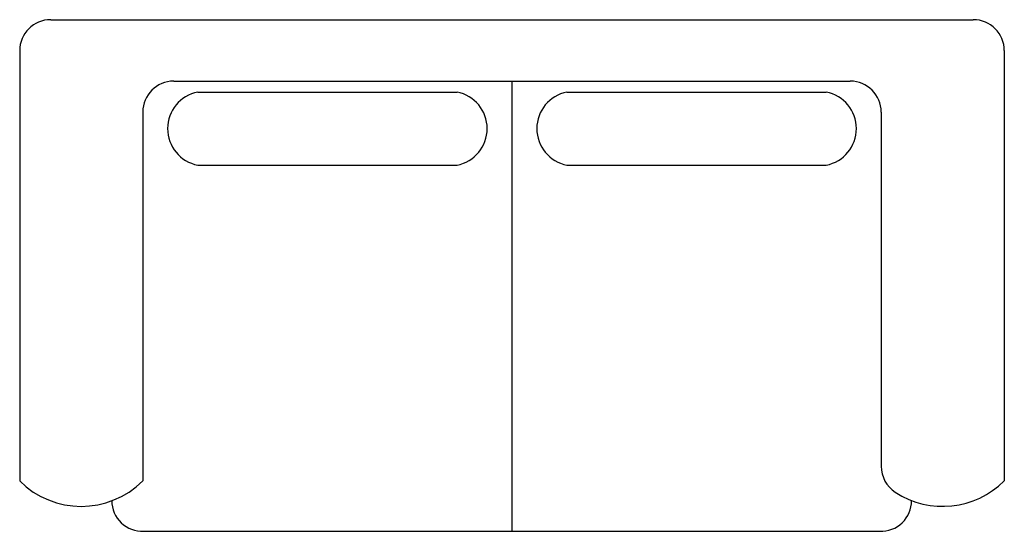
# Model space of a CAD drawing. Extents: x -0.79 to 0.79, y -0.83 to 0.
import ezdxf

# ---------------------------------------------------------------- set-up
doc = ezdxf.new("R2010")
doc.units = 0
doc.header["$MEASUREMENT"] = 0
doc.layers.add('MUEBLES', color=251, linetype='CONTINUOUS')

msp = doc.modelspace()

# ---------------------------------------------------------------- linework, layer by layer
at = {"layer": 'MUEBLES'}
for p, q in [((-0.7438, 0), (0.7438, 0)), ((-0.7938, -0.05), (-0.7938, -0.7442)), ((0.7938, -0.05), (0.7938, -0.7442)), ((-0.5454, -0.0992), (0.5453, -0.0992)), ((0, -0.0992), (0, -0.8256)), ((-0.5067, -0.1169), (-0.0886, -0.1169)), ((0.0886, -0.1169), (0.5067, -0.1169)), ((-0.5954, -0.1492), (-0.5954, -0.7442)), ((0.5953, -0.1492), (0.5953, -0.7207)), ((-0.5067, -0.2347), (-0.0886, -0.2347)), ((0.0886, -0.2347), (0.5067, -0.2347)), ((-0.5941, -0.8256), (0.5953, -0.8256))]:
    msp.add_line(p, q, dxfattribs=at)
for centre, radius, start, end in [((0.7438, -0.05), 0.05, 360, 90), ((-0.7438, -0.05), 0.05, 90, 180), ((-0.5454, -0.1492), 0.05, 90, 180), ((0.5453, -0.1492), 0.05, 0, 90), ((-0.4954, -0.1758), 0.06, 100.9447, 259.0553), ((-0.1, -0.1758), 0.06, 280.9447, 79.0553), ((0.1, -0.1758), 0.06, 100.9447, 259.0553), ((0.4953, -0.1758), 0.06, 280.9447, 79.0553), ((0.6453, -0.7207), 0.05, 180, 236.9844), ((-0.6946, -0.645), 0.1403, 225.0052, 314.9948), ((0.6945, -0.645), 0.1403, 236.9844, 315.012), ((-0.5958, -0.776), 0.0496, 180.4608, 271.9847), ((0.5947, -0.776), 0.0496, 268.0153, 359.9938)]:
    msp.add_arc(centre, radius, start, end, dxfattribs=at)

doc.saveas('drawing.dxf')
